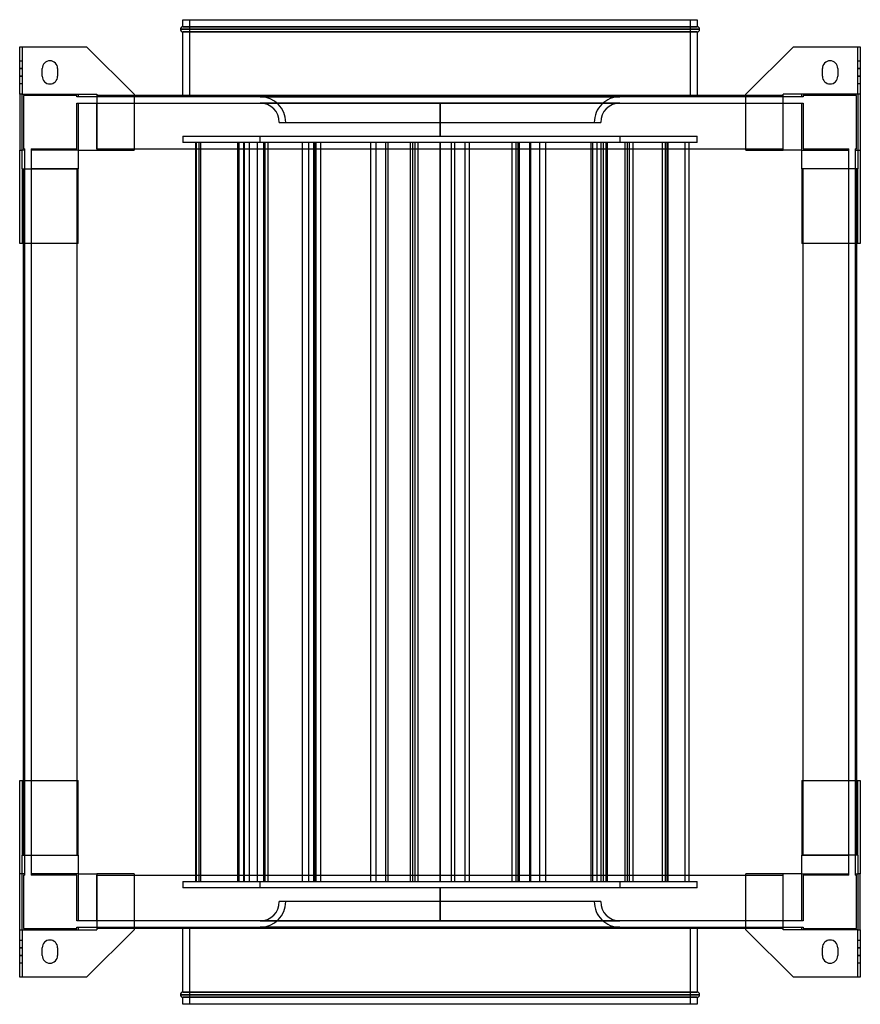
# Model space of a CAD drawing. Header units: millimetres. Extents: x -327 to 327, y -383 to 383.
import ezdxf

# ---------------------------------------------------------------- set-up
doc = ezdxf.new("R2010")
doc.units = ezdxf.units.MM
doc.layers.add('MAIN-1', color=7, linetype='Continuous')
doc.layers.add('MAIN-2', color=7, linetype='Continuous')

msp = doc.modelspace()

# ---------------------------------------------------------------- linework, layer by layer
at = {"layer": 'MAIN-1'}
for p, q in [((-202, 375.5), (202, 375.5)), ((-200, 383), (200, 383)), ((-200, 377.5), (-200, 383)), ((-200, 377.5), (200, 377.5)), ((200, 383), (200, 377.5)), ((200, 373.5), (-200, 373.5)), ((-200, 324), (-200, 373.5)), ((200, 373.5), (200, 324)), ((-327, 362), (-325, 362)), ((-327, 325), (-327, 362)), ((-325, 362), (-275, 362)), ((-325, 362), (-325, 325)), ((-238, 325), (-275, 362)), ((275, 362), (238, 325)), ((275, 362), (325, 362)), ((325, 325), (325, 362)), ((325, 362), (327, 362)), ((327, 362), (327, 325)), ((-309.5, 339), (-309.5, 345)), ((-297.5, 345), (-297.5, 339)), ((297.5, 339), (297.5, 345)), ((309.5, 345), (309.5, 339)), ((-325, 325), (-327, 325)), ((-327, 325), (-327, 281.5)), ((-325, 267), (-325, 325)), ((-325, 325), (-267, 325)), ((-267, 325), (-267, 281.5)), ((267, 324), (-267, 324)), ((-238, 325), (-238, 324)), ((238, 324), (238, 325)), ((267, 281.5), (267, 325)), ((325, 325), (267, 325)), ((327, 325), (325, 325)), ((325, 325), (325, 267)), ((327, 325), (327, 281.5)), ((-327, 209), (-327, 281.5)), ((-327, 281.5), (-325, 281.5)), ((-281.5, 281.5), (-267, 281.5)), ((-281.5, 281.5), (-281.5, 267)), ((-267, 282.5), (267, 282.5)), ((281.5, 281.5), (267, 281.5)), ((281.5, 267), (281.5, 281.5)), ((325, 281.5), (327, 281.5)), ((327, 281.5), (327, 209)), ((-325, 267), (-325, 209)), ((-325, 267), (-281.5, 267)), ((-324, -267), (-324, 267)), ((-282.5, 267), (-282.5, -267)), ((325, 267), (281.5, 267)), ((282.5, -267), (282.5, 267)), ((324, 267), (324, -267)), ((325, 209), (325, 267)), ((-325, 209), (-327, 209)), ((-324, 209), (-325, 209)), ((325, 209), (324, 209)), ((327, 209), (325, 209)), ((-327, -281.5), (-327, -209)), ((-327, -209), (-325, -209)), ((-325, -209), (-324, -209)), ((-325, -209), (-325, -267)), ((324, -209), (325, -209)), ((325, -209), (327, -209)), ((325, -267), (325, -209)), ((327, -209), (327, -281.5)), ((-325, -267), (-281.5, -267)), ((-325, -325), (-325, -267)), ((-281.5, -267), (-281.5, -281.5)), ((325, -267), (281.5, -267)), ((281.5, -281.5), (281.5, -267)), ((325, -267), (325, -325)), ((-327, -325), (-327, -281.5)), ((-325, -281.5), (-327, -281.5)), ((-281.5, -281.5), (-267, -281.5)), ((-267, -281.5), (-267, -325)), ((-267, -282.5), (267, -282.5)), ((267, -325), (267, -281.5)), ((281.5, -281.5), (267, -281.5)), ((327, -281.5), (325, -281.5)), ((327, -325), (327, -281.5)), ((-327, -325), (-325, -325)), ((-327, -362), (-327, -325)), ((-325, -325), (-325, -362)), ((-325, -325), (-267, -325)), ((-275, -362), (-238, -325)), ((267, -324), (-267, -324)), ((-238, -324), (-238, -325)), ((-200, -373.5), (-200, -324)), ((200, -324), (200, -373.5)), ((238, -325), (238, -324)), ((238, -325), (275, -362)), ((325, -325), (267, -325)), ((325, -362), (325, -325)), ((325, -325), (327, -325)), ((327, -325), (327, -362)), ((-309.5, -345), (-309.5, -339)), ((-297.5, -339), (-297.5, -345)), ((297.5, -345), (297.5, -339)), ((309.5, -339), (309.5, -345)), ((-325, -362), (-327, -362)), ((-275, -362), (-325, -362)), ((325, -362), (275, -362)), ((327, -362), (325, -362)), ((-200, -373.5), (200, -373.5)), ((202, -375.5), (-202, -375.5)), ((200, -377.5), (-200, -377.5)), ((-200, -383), (-200, -377.5)), ((200, -383), (-200, -383)), ((200, -377.5), (200, -383))]:
    msp.add_line(p, q, dxfattribs=at)
for centre, radius, start, end in [((-200, 375.5), 2, 89.99998, 180.00002), ((-200, 375.5), 2, 180.00002, 270.00002), ((200, 375.5), 2, 0, 89.99998), ((200, 375.5), 2, 270.00002, 0), ((-303.5, 345), 6, 89.99998, 180.00002), ((-303.5, 345), 6, 0, 89.99998), ((303.5, 345), 6, 89.99998, 180.00002), ((303.5, 345), 6, 0, 89.99998), ((-303.5, 339), 6, 180.00002, 270.00002), ((-303.5, 339), 6, 270.00002, 0), ((303.5, 339), 6, 180.00002, 270.00002), ((303.5, 339), 6, 270.00002, 0), ((-303.5, -339), 6, 89.99998, 180.00002), ((-303.5, -339), 6, 0, 89.99998), ((303.5, -339), 6, 89.99998, 180.00002), ((303.5, -339), 6, 0, 89.99998), ((-303.5, -345), 6, 180.00002, 270.00002), ((-303.5, -345), 6, 270.00002, 0), ((303.5, -345), 6, 180.00002, 270.00002), ((303.5, -345), 6, 270.00002, 0), ((-200, -375.5), 2, 89.99998, 180.00002), ((200, -375.5), 2, 0, 89.99998), ((-200, -375.5), 2, 180.00002, 270.00002), ((200, -375.5), 2, 270.00002, 0)]:
    msp.add_arc(centre, radius, start, end, dxfattribs=at)
at = {"layer": 'MAIN-2'}
for p, q in [((202, 375.5), (-202, 375.5)), ((200, 377.5), (-200, 377.5)), ((-195, 383), (-195, 323)), ((195, 323), (195, 383)), ((-200, 373.5), (200, 373.5)), ((-327, 362), (-327, 362)), ((-325, 362), (-325, 362)), ((-275, 362), (-275, 362)), ((275, 362), (275, 362)), ((325, 362), (325, 362)), ((327, 362), (327, 362)), ((-327, 351), (-325, 351)), ((-327, 345), (-325, 345)), ((-325, 345), (-327, 345)), ((-309.5, 345), (-309.5, 345)), ((-303.5, 351), (-303.5, 351)), ((-297.5, 345), (-297.5, 345)), ((297.5, 345), (297.5, 345)), ((303.5, 351), (303.5, 351)), ((309.5, 345), (309.5, 345)), ((325, 351), (327, 351)), ((325, 345), (327, 345)), ((327, 345), (325, 345)), ((-325, 339), (-327, 339)), ((-327, 339), (-325, 339)), ((-309.5, 339), (-309.5, 339)), ((-297.5, 339), (-297.5, 339)), ((297.5, 339), (297.5, 339)), ((309.5, 339), (309.5, 339)), ((327, 339), (325, 339)), ((325, 339), (327, 339)), ((-325, 333), (-327, 333)), ((-303.5, 333), (-303.5, 333)), ((303.5, 333), (303.5, 333)), ((327, 333), (325, 333)), ((-325, 325), (-325, 325)), ((-325, 281.5), (-325, 325)), ((-325, 325), (-325, 325)), ((-324, 324), (-324, 324)), ((-282.5, 324), (-324, 324)), ((-324, 324), (-324, 282.5)), ((-282.5, 323), (-282.5, 324)), ((-282.5, 324), (-282.5, 324)), ((-282.5, 323), (-282.5, 323)), ((-281.5, 323), (-282.5, 323)), ((-281.5, 325), (-281.5, 325)), ((-281.5, 325), (-281.5, 323)), ((-281.5, 325), (-281.5, 325)), ((-281.5, 323), (-281.5, 323)), ((-281.5, 323), (-281.5, 323)), ((-267, 323), (-281.5, 323)), ((-267, 325), (-267, 325)), ((-267, 325), (-267, 325)), ((-267, 324), (-267, 324)), ((-267, 324), (-267, 324)), ((-267, 323), (-267, 323)), ((-267, 323), (-267, 323)), ((267, 323), (-267, 323)), ((-238, 325), (-238, 325)), ((-238, 324), (-238, 281.5)), ((-200, 323), (-200, 324)), ((195, 323), (-195, 323)), ((-140.01, 323.09), (0, 323.09)), ((0, 323.09), (-140.01, 323.09)), ((-140.01, 323.09), (-140.01, 323)), ((0, 323.09), (140.01, 323.09)), ((0, 323), (0, 323.09)), ((0, 323.09), (0, 323)), ((140.01, 323.09), (0, 323.09)), ((140.01, 323.09), (140.01, 323)), ((200, 324), (200, 323)), ((238, 325), (238, 325)), ((238, 281.5), (238, 324)), ((267, 325), (267, 325)), ((267, 325), (267, 325)), ((267, 324), (267, 324)), ((267, 324), (267, 324)), ((267, 323), (267, 323)), ((267, 323), (267, 323)), ((281.5, 323), (267, 323)), ((281.5, 325), (281.5, 325)), ((281.5, 323), (281.5, 325)), ((281.5, 325), (281.5, 325)), ((282.5, 323), (281.5, 323)), ((281.5, 323), (281.5, 323)), ((281.5, 323), (281.5, 323)), ((282.5, 324), (282.5, 324)), ((324, 324), (282.5, 324)), ((282.5, 324), (282.5, 323)), ((282.5, 323), (282.5, 323)), ((324, 324), (324, 324)), ((324, 282.5), (324, 324)), ((325, 325), (325, 325)), ((325, 325), (325, 281.5)), ((325, 325), (325, 325)), ((-282.5, 318), (-281.5, 318)), ((-282.5, 318), (-282.5, 318)), ((-282.5, 282.5), (-282.5, 318)), ((-281.5, 318), (-267, 318)), ((-281.5, 318), (-281.5, 318)), ((-281.5, 318), (-281.5, 318)), ((-281.5, 318), (-281.5, 281.5)), ((-267, 318), (267, 318)), ((-267, 318), (-267, 318)), ((-267, 318), (-267, 318)), ((-267, 282.5), (-267, 318)), ((-139.99, 318.09), (139.99, 318.09)), ((-139.99, 318.09), (-139.99, 318)), ((139.99, 318.09), (-139.99, 318.09)), ((0, 318), (0, 292.5)), ((0, 292.5), (0, 318)), ((139.99, 318), (139.99, 318.09)), ((267, 318), (281.5, 318)), ((267, 318), (267, 318)), ((267, 318), (267, 318)), ((267, 282.5), (267, 318)), ((281.5, 318), (282.5, 318)), ((281.5, 318), (281.5, 318)), ((281.5, 318), (281.5, 318)), ((281.5, 281.5), (281.5, 318)), ((282.5, 318), (282.5, 318)), ((282.5, 318), (282.5, 282.5)), ((-125.01, 303.09), (125.01, 303.09)), ((-200, 292.5), (-200, 287.5)), ((-200, 292.5), (200, 292.5)), ((-140, 287.5), (-140, 292.5)), ((140, 292.5), (140, 287.5)), ((200, 287.5), (200, 292.5)), ((200, 287.5), (-200, 287.5)), ((-189.89, -287.5), (-189.89, 287.5)), ((-189.54, -287.5), (-189.54, 287.5)), ((-187.27, -287.5), (-187.27, 287.5)), ((-186.01, -287.5), (-186.01, 287.5)), ((-157.4, -287.5), (-157.4, 287.5)), ((-156.42, -287.5), (-156.42, 287.5)), ((-156.16, -287.5), (-156.16, 287.5)), ((-152.57, -287.5), (-152.57, 287.5)), ((-152.13, -287.5), (-152.13, 287.5)), ((-148.25, -287.5), (-148.25, 287.5)), ((-141.87, -287.5), (-141.87, 287.5)), ((-137.04, -287.5), (-137.04, 287.5)), ((-136.08, -287.5), (-136.08, 287.5)), ((-133.81, -287.5), (-133.81, 287.5)), ((-107.09, -287.5), (-107.09, 287.5)), ((-102.15, -287.5), (-102.15, 287.5)), ((-98.05, -287.5), (-98.05, 287.5)), ((-97.7, -287.5), (-97.7, 287.5)), ((-96.51, -287.5), (-96.51, 287.5)), ((-96.26, -287.5), (-96.26, 287.5)), ((-96.24, -287.5), (-96.24, 287.5)), ((-92.76, -287.5), (-92.76, 287.5)), ((-53.78, -287.5), (-53.78, 287.5)), ((-49.59, -287.5), (-49.59, 287.5)), ((-42.03, -287.5), (-42.03, 287.5)), ((-40.24, -287.5), (-40.24, 287.5)), ((-22.98, -287.5), (-22.98, 287.5)), ((-21.1, -287.5), (-21.1, 287.5)), ((-19.45, -287.5), (-19.45, 287.5)), ((-16.91, -287.5), (-16.91, 287.5)), ((0, 287.5), (0, -287.5)), ((0, -287.5), (0, 287.5)), ((8.82, -287.5), (8.82, 287.5)), ((11.55, -287.5), (11.55, 287.5)), ((19.45, -287.5), (19.45, 287.5)), ((22.98, -287.5), (22.98, 287.5)), ((56.06, -287.5), (56.06, 287.5)), ((59.14, -287.5), (59.14, 287.5)), ((60.73, -287.5), (60.73, 287.5)), ((61.87, -287.5), (61.87, 287.5)), ((69.9, -287.5), (69.9, 287.5)), ((70.68, -287.5), (70.68, 287.5)), ((77.56, -287.5), (77.56, 287.5)), ((82.23, -287.5), (82.23, 287.5)), ((117.6, -287.5), (117.6, 287.5)), ((118.89, -287.5), (118.89, 287.5)), ((122.27, -287.5), (122.27, 287.5)), ((125.41, -287.5), (125.41, 287.5)), ((127.26, -287.5), (127.26, 287.5)), ((129.16, -287.5), (129.16, 287.5)), ((129.95, -287.5), (129.95, 287.5)), ((130.4, -287.5), (130.4, 287.5)), ((144.18, -287.5), (144.18, 287.5)), ((145.83, -287.5), (145.83, 287.5)), ((147.33, -287.5), (147.33, 287.5)), ((150.29, -287.5), (150.29, 287.5)), ((173.07, -287.5), (173.07, 287.5)), ((175.56, -287.5), (175.56, 287.5)), ((176.85, -287.5), (176.85, 287.5)), ((177.53, -287.5), (177.53, 287.5)), ((190.81, -287.5), (190.81, 287.5)), ((193.96, -287.5), (193.96, 287.5)), ((-327, 281.5), (-327, 281.5)), ((-325, 281.5), (-325, 281.5)), ((-323, 281.5), (-325, 281.5)), ((-325, 281.5), (-325, 281.5)), ((-324, 282.5), (-324, 282.5)), ((-324, 282.5), (-323, 282.5)), ((-323, 282.5), (-323, 282.5)), ((-323, 281.5), (-323, 282.5)), ((-323, 281.5), (-323, 281.5)), ((-323, 267), (-323, 281.5)), ((-323, 281.5), (-323, 281.5)), ((-318, 282.5), (-318, 281.5)), ((-318, 282.5), (-282.5, 282.5)), ((-318, 282.5), (-318, 282.5)), ((-318, 281.5), (-318, 281.5)), ((-318, 281.5), (-318, 267)), ((-318, 281.5), (-318, 281.5)), ((-281.5, 281.5), (-318, 281.5)), ((-282.5, 282.5), (-282.5, 282.5)), ((-281.5, 281.5), (-281.5, 281.5)), ((-281.5, 281.5), (-281.5, 281.5)), ((-281.5, 281.5), (-281.5, 281.5)), ((-281.5, 281.5), (-281.5, 281.5)), ((-281.5, 281.5), (-281.5, 281.5)), ((-281.5, 281.5), (-281.5, 281.5)), ((-267, 282.5), (-267, 282.5)), ((-267, 282.5), (-267, 282.5)), ((-267, 282.5), (-267, 282.5)), ((-267, 282.5), (-267, 281.5)), ((-267, 282.5), (-267, 282.5)), ((-267, 281.5), (-238, 281.5)), ((-267, 281.5), (-267, 281.5)), ((-267, 281.5), (-267, 281.5)), ((-267, 281.5), (-267, 281.5)), ((-267, 281.5), (-267, 281.5)), ((-238, 281.5), (-238, 281.5)), ((238, 281.5), (267, 281.5)), ((238, 281.5), (238, 281.5)), ((267, 282.5), (267, 282.5)), ((267, 282.5), (267, 282.5)), ((267, 281.5), (267, 282.5)), ((267, 282.5), (267, 282.5)), ((267, 282.5), (267, 282.5)), ((267, 281.5), (267, 281.5)), ((267, 281.5), (267, 281.5)), ((267, 281.5), (267, 281.5)), ((267, 281.5), (267, 281.5)), ((281.5, 281.5), (281.5, 281.5)), ((281.5, 281.5), (281.5, 281.5)), ((281.5, 281.5), (281.5, 281.5)), ((281.5, 281.5), (281.5, 281.5)), ((281.5, 281.5), (281.5, 281.5)), ((281.5, 281.5), (281.5, 281.5)), ((281.5, 281.5), (318, 281.5)), ((282.5, 282.5), (318, 282.5)), ((282.5, 282.5), (282.5, 282.5)), ((318, 281.5), (318, 282.5)), ((318, 282.5), (318, 282.5)), ((318, 267), (318, 281.5)), ((318, 281.5), (318, 281.5)), ((318, 281.5), (318, 281.5)), ((323, 282.5), (323, 282.5)), ((323, 282.5), (324, 282.5)), ((323, 282.5), (323, 281.5)), ((323, 281.5), (323, 281.5)), ((323, 281.5), (323, 281.5)), ((323, 281.5), (323, 267)), ((323, 281.5), (325, 281.5)), ((324, 282.5), (324, 282.5)), ((325, 281.5), (325, 281.5)), ((325, 281.5), (325, 281.5)), ((327, 281.5), (327, 281.5)), ((-325, 267), (-325, 267)), ((-325, 267), (-325, 267)), ((-324, 267), (-324, 267)), ((-324, 267), (-324, 267)), ((-323, -267), (-323, 267)), ((-323, 267), (-323, 267)), ((-323, 267), (-323, 267)), ((-318, 267), (-318, 267)), ((-282.5, 267), (-318, 267)), ((-318, 267), (-318, 267)), ((-318, 267), (-318, -267)), ((-282.5, 267), (-282.5, 267)), ((-281.5, 267), (-282.5, 267)), ((-282.5, 267), (-282.5, 267)), ((-282.5, 267), (-282.5, 267)), ((-282.5, 267), (-282.5, 267)), ((-281.5, 209), (-281.5, 267)), ((-281.5, 267), (-281.5, 267)), ((-281.5, 267), (-281.5, 267)), ((-281.5, 267), (-281.5, 267)), ((-281.5, 267), (-281.5, 267)), ((281.5, 267), (281.5, 209)), ((281.5, 267), (281.5, 267)), ((281.5, 267), (281.5, 267)), ((282.5, 267), (281.5, 267)), ((281.5, 267), (281.5, 267)), ((281.5, 267), (281.5, 267)), ((282.5, 267), (282.5, 267)), ((282.5, 267), (282.5, 267)), ((282.5, 267), (282.5, 267)), ((318, 267), (282.5, 267)), ((282.5, 267), (282.5, 267)), ((318, 267), (318, 267)), ((318, 267), (318, 267)), ((318, -267), (318, 267)), ((323, 267), (323, 267)), ((323, 267), (323, 267)), ((323, 267), (323, -267)), ((324, 267), (324, 267)), ((324, 267), (324, 267)), ((325, 267), (325, 267)), ((325, 267), (325, 267)), ((-327, 209), (-327, 209)), ((-325, 209), (-325, 209)), ((-281.5, 209), (-324, 209)), ((-281.5, 209), (-281.5, 209)), ((324, 209), (281.5, 209)), ((281.5, 209), (281.5, 209)), ((325, 209), (325, 209)), ((327, 209), (327, 209)), ((-327, -209), (-327, -209)), ((-325, -209), (-325, -209)), ((-324, -209), (-281.5, -209)), ((-281.5, -267), (-281.5, -209)), ((-281.5, -209), (-281.5, -209)), ((281.5, -209), (281.5, -267)), ((281.5, -209), (324, -209)), ((281.5, -209), (281.5, -209)), ((325, -209), (325, -209)), ((327, -209), (327, -209)), ((-325, -267), (-325, -267)), ((-325, -267), (-325, -267)), ((-324, -267), (-324, -267)), ((-324, -267), (-324, -267)), ((-323, -267), (-323, -267)), ((-323, -267), (-323, -267)), ((-323, -281.5), (-323, -267)), ((-318, -267), (-318, -267)), ((-318, -267), (-318, -267)), ((-318, -267), (-282.5, -267)), ((-318, -267), (-318, -281.5)), ((-282.5, -267), (-282.5, -267)), ((-282.5, -267), (-282.5, -267)), ((-282.5, -267), (-281.5, -267)), ((-282.5, -267), (-282.5, -267)), ((-282.5, -267), (-282.5, -267)), ((-281.5, -267), (-281.5, -267)), ((-281.5, -267), (-281.5, -267)), ((-281.5, -267), (-281.5, -267)), ((-281.5, -267), (-281.5, -267)), ((281.5, -267), (281.5, -267)), ((281.5, -267), (281.5, -267)), ((281.5, -267), (282.5, -267)), ((281.5, -267), (281.5, -267)), ((281.5, -267), (281.5, -267)), ((282.5, -267), (282.5, -267)), ((282.5, -267), (282.5, -267)), ((282.5, -267), (282.5, -267)), ((282.5, -267), (282.5, -267)), ((282.5, -267), (318, -267)), ((318, -267), (318, -267)), ((318, -267), (318, -267)), ((318, -281.5), (318, -267)), ((323, -267), (323, -267)), ((323, -267), (323, -267)), ((323, -267), (323, -281.5)), ((324, -267), (324, -267)), ((324, -267), (324, -267)), ((325, -267), (325, -267)), ((325, -267), (325, -267)), ((-327, -281.5), (-327, -281.5)), ((-325, -281.5), (-325, -281.5)), ((-325, -325), (-325, -281.5)), ((-323, -281.5), (-325, -281.5)), ((-325, -281.5), (-325, -281.5)), ((-323, -282.5), (-324, -282.5)), ((-324, -282.5), (-324, -324)), ((-324, -282.5), (-324, -282.5)), ((-323, -282.5), (-323, -281.5)), ((-323, -281.5), (-323, -281.5)), ((-323, -281.5), (-323, -281.5)), ((-323, -282.5), (-323, -282.5)), ((-318, -281.5), (-318, -282.5)), ((-318, -281.5), (-318, -281.5)), ((-318, -281.5), (-318, -281.5)), ((-281.5, -281.5), (-318, -281.5)), ((-282.5, -282.5), (-318, -282.5)), ((-318, -282.5), (-318, -282.5)), ((-282.5, -318), (-282.5, -282.5)), ((-282.5, -282.5), (-282.5, -282.5)), ((-281.5, -281.5), (-281.5, -281.5)), ((-281.5, -281.5), (-281.5, -318)), ((-281.5, -281.5), (-281.5, -281.5)), ((-281.5, -281.5), (-281.5, -281.5)), ((-281.5, -281.5), (-281.5, -281.5)), ((-281.5, -281.5), (-281.5, -281.5)), ((-281.5, -281.5), (-281.5, -281.5)), ((-238, -281.5), (-267, -281.5)), ((-267, -281.5), (-267, -281.5)), ((-267, -281.5), (-267, -281.5)), ((-267, -281.5), (-267, -282.5)), ((-267, -281.5), (-267, -281.5)), ((-267, -281.5), (-267, -281.5)), ((-267, -318), (-267, -282.5)), ((-267, -282.5), (-267, -282.5)), ((-267, -282.5), (-267, -282.5)), ((-267, -282.5), (-267, -282.5)), ((-267, -282.5), (-267, -282.5)), ((-238, -281.5), (-238, -324)), ((-238, -281.5), (-238, -281.5)), ((267, -281.5), (238, -281.5)), ((238, -324), (238, -281.5)), ((238, -281.5), (238, -281.5)), ((267, -281.5), (267, -281.5)), ((267, -282.5), (267, -281.5)), ((267, -281.5), (267, -281.5)), ((267, -281.5), (267, -281.5)), ((267, -281.5), (267, -281.5)), ((267, -282.5), (267, -282.5)), ((267, -318), (267, -282.5)), ((267, -282.5), (267, -282.5)), ((267, -282.5), (267, -282.5)), ((267, -282.5), (267, -282.5)), ((281.5, -281.5), (281.5, -281.5)), ((281.5, -318), (281.5, -281.5)), ((281.5, -281.5), (281.5, -281.5)), ((281.5, -281.5), (281.5, -281.5)), ((281.5, -281.5), (281.5, -281.5)), ((281.5, -281.5), (281.5, -281.5)), ((281.5, -281.5), (281.5, -281.5)), ((281.5, -281.5), (318, -281.5)), ((282.5, -282.5), (282.5, -318)), ((318, -282.5), (282.5, -282.5)), ((282.5, -282.5), (282.5, -282.5)), ((318, -282.5), (318, -281.5)), ((318, -281.5), (318, -281.5)), ((318, -281.5), (318, -281.5)), ((318, -282.5), (318, -282.5)), ((323, -281.5), (323, -282.5)), ((323, -281.5), (323, -281.5)), ((323, -281.5), (323, -281.5)), ((323, -281.5), (325, -281.5)), ((324, -282.5), (323, -282.5)), ((323, -282.5), (323, -282.5)), ((324, -324), (324, -282.5)), ((324, -282.5), (324, -282.5)), ((325, -281.5), (325, -325)), ((325, -281.5), (325, -281.5)), ((325, -281.5), (325, -281.5)), ((327, -281.5), (327, -281.5)), ((-200, -287.5), (-200, -292.5)), ((-200, -287.5), (200, -287.5)), ((-140, -292.5), (-140, -287.5)), ((140, -287.5), (140, -292.5)), ((200, -292.5), (200, -287.5)), ((200, -292.5), (-200, -292.5)), ((0, -292.5), (0, -318)), ((0, -318), (0, -292.5)), ((125.01, -303.09), (-125.01, -303.09)), ((-282.5, -318), (-282.5, -318)), ((-281.5, -318), (-282.5, -318)), ((-281.5, -318), (-281.5, -318)), ((-281.5, -318), (-281.5, -318)), ((-267, -318), (-281.5, -318)), ((-267, -318), (-267, -318)), ((-267, -318), (-267, -318)), ((267, -318), (-267, -318)), ((195, -318), (-195, -318)), ((-139.99, -318), (-139.99, -318.09)), ((139.99, -318.09), (-139.99, -318.09)), ((-139.99, -318.09), (139.99, -318.09)), ((139.99, -318.09), (139.99, -318)), ((267, -318), (267, -318)), ((267, -318), (267, -318)), ((281.5, -318), (267, -318)), ((282.5, -318), (281.5, -318)), ((281.5, -318), (281.5, -318)), ((281.5, -318), (281.5, -318)), ((282.5, -318), (282.5, -318)), ((-325, -325), (-325, -325)), ((-325, -325), (-325, -325)), ((-324, -324), (-282.5, -324)), ((-324, -324), (-324, -324)), ((-282.5, -323), (-281.5, -323)), ((-282.5, -323), (-282.5, -323)), ((-282.5, -324), (-282.5, -323)), ((-282.5, -324), (-282.5, -324)), ((-281.5, -323), (-267, -323)), ((-281.5, -323), (-281.5, -323)), ((-281.5, -323), (-281.5, -323)), ((-281.5, -323), (-281.5, -325)), ((-281.5, -325), (-281.5, -325)), ((-281.5, -325), (-281.5, -325)), ((-267, -323), (267, -323)), ((-267, -323), (-267, -323)), ((-267, -323), (-267, -323)), ((-267, -324), (-267, -324)), ((-267, -324), (-267, -324)), ((-267, -325), (-267, -325)), ((-267, -325), (-267, -325)), ((-238, -325), (-238, -325)), ((-200, -324), (-200, -323)), ((-195, -323), (-195, -383)), ((-195, -323), (195, -323)), ((-140.01, -323.09), (-140.01, -323)), ((0, -323.09), (-140.01, -323.09)), ((-140.01, -323.09), (0, -323.09)), ((0, -323), (0, -323.09)), ((0, -323.09), (0, -323)), ((140.01, -323.09), (0, -323.09)), ((0, -323.09), (140.01, -323.09)), ((140.01, -323.09), (140.01, -323)), ((195, -383), (195, -323)), ((200, -323), (200, -324)), ((238, -325), (238, -325)), ((267, -323), (267, -323)), ((267, -323), (281.5, -323)), ((267, -323), (267, -323)), ((267, -324), (267, -324)), ((267, -324), (267, -324)), ((267, -325), (267, -325)), ((267, -325), (267, -325)), ((281.5, -323), (282.5, -323)), ((281.5, -323), (281.5, -323)), ((281.5, -323), (281.5, -323)), ((281.5, -325), (281.5, -323)), ((281.5, -325), (281.5, -325)), ((281.5, -325), (281.5, -325)), ((282.5, -323), (282.5, -323)), ((282.5, -323), (282.5, -324)), ((282.5, -324), (324, -324)), ((282.5, -324), (282.5, -324)), ((324, -324), (324, -324)), ((325, -325), (325, -325)), ((325, -325), (325, -325)), ((-327, -333), (-325, -333)), ((-303.5, -333), (-303.5, -333)), ((303.5, -333), (303.5, -333)), ((325, -333), (327, -333)), ((-327, -339), (-325, -339)), ((-325, -339), (-327, -339)), ((-309.5, -339), (-309.5, -339)), ((-297.5, -339), (-297.5, -339)), ((297.5, -339), (297.5, -339)), ((309.5, -339), (309.5, -339)), ((325, -339), (327, -339)), ((327, -339), (325, -339)), ((-325, -345), (-327, -345)), ((-327, -345), (-325, -345)), ((-325, -351), (-327, -351)), ((-309.5, -345), (-309.5, -345)), ((-303.5, -351), (-303.5, -351)), ((-297.5, -345), (-297.5, -345)), ((297.5, -345), (297.5, -345)), ((303.5, -351), (303.5, -351)), ((309.5, -345), (309.5, -345)), ((327, -345), (325, -345)), ((325, -345), (327, -345)), ((327, -351), (325, -351)), ((-327, -362), (-327, -362)), ((-325, -362), (-325, -362)), ((-275, -362), (-275, -362)), ((275, -362), (275, -362)), ((325, -362), (325, -362)), ((327, -362), (327, -362)), ((200, -373.5), (-200, -373.5)), ((-202, -375.5), (202, -375.5)), ((-200, -377.5), (200, -377.5))]:
    msp.add_line(p, q, dxfattribs=at)
for centre, radius, start, end in [((-140.01, 303.09), 20, 0, 89.99998), ((140.01, 303.09), 20, 89.99998, 180.00002), ((-140.01, 303.09), 15, 0, 89.92361), ((140.01, 303.09), 15, 90.07641, 180.00002), ((-140.01, -303.09), 20, 270.00002, 0), ((-140.01, -303.09), 15, 270.07639, 0), ((140.01, -303.09), 20, 180.00002, 270.00002), ((140.01, -303.09), 15, 180.00002, 269.92359)]:
    msp.add_arc(centre, radius, start, end, dxfattribs=at)

doc.saveas('drawing.dxf')
